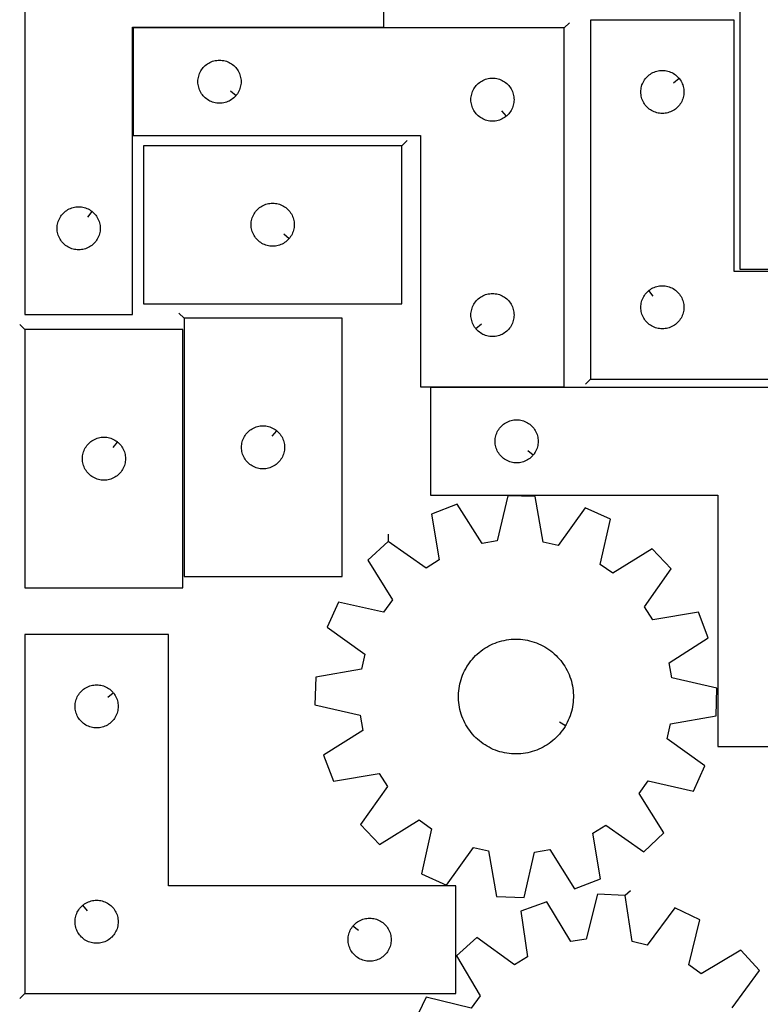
# Model space of a CAD drawing. Header units: millimetres. Extents: x 7 to 1243, y 7 to 1652.
# Tile 5 of 14: x 7 to 316, y 751 to 1162. Entities that reach past the tile are written whole.
import ezdxf

# ---------------------------------------------------------------- set-up
doc = ezdxf.new("R2010")
doc.units = ezdxf.units.MM
doc.layers.add('CUT', color=7, linetype='CONTINUOUS', true_color=0x000000)
doc.layers.add('LEADIN', color=1, linetype='CONTINUOUS', true_color=0xff0000)

msp = doc.modelspace()

# ---------------------------------------------------------------- linework, layer by layer
at = {"layer": 'CUT'}
for points in [[(307.54682, 1237.87879), (307.54682, 1057.87879), (352.54682, 1057.87879), (352.54682, 1177.87879), (457.54682, 1177.87879), (457.54682, 1237.87879)], [(8.895942, 1218.932501), (8.895942, 1038.932501), (53.895942, 1038.932501), (53.895942, 1158.932501), (158.895942, 1158.932501), (158.895942, 1218.932501)], [(245.164296, 1011.916338), (425.164296, 1011.916338), (425.164296, 1056.916338), (305.164296, 1056.916338), (305.164296, 1161.916338), (245.164296, 1161.916338)], [(234.210329, 1158.675589), (54.210329, 1158.675589), (54.210329, 1113.675589), (174.210329, 1113.675589), (174.210329, 1008.675589), (234.210329, 1008.675589)], [(97.163698, 1130.469106), (96.976887, 1130.241477), (96.57429, 1129.811628), (96.144442, 1129.409031), (95.689182, 1129.035409), (95.210461, 1128.692362), (94.710329, 1128.38136), (94.190927, 1128.103734), (93.65448, 1127.860673), (93.103284, 1127.653218), (92.539701, 1127.482256), (91.966142, 1127.348521), (91.385065, 1127.252585), (90.798957, 1127.194859), (90.210329, 1127.175589), (89.621701, 1127.194859), (89.035593, 1127.252585), (88.454516, 1127.348521), (87.880958, 1127.482256), (87.317374, 1127.653218), (86.766178, 1127.860673), (86.229731, 1128.103734), (85.710329, 1128.38136), (85.210197, 1128.692362), (84.731476, 1129.035409), (84.276217, 1129.409031), (83.846368, 1129.811628), (83.443771, 1130.241477), (83.070149, 1130.696736), (82.727103, 1131.175457), (82.416101, 1131.675589), (82.138475, 1132.194991), (81.895413, 1132.731438), (81.687958, 1133.282634), (81.516997, 1133.846217), (81.383262, 1134.419776), (81.287325, 1135.000853), (81.229599, 1135.586961), (81.210329, 1136.175589), (81.229599, 1136.764217), (81.287325, 1137.350325), (81.383262, 1137.931402), (81.516997, 1138.50496), (81.687958, 1139.068544), (81.895413, 1139.61974), (82.138475, 1140.156187), (82.416101, 1140.675589), (82.727103, 1141.175721), (83.070149, 1141.654442), (83.443771, 1142.109701), (83.846368, 1142.53955), (84.276217, 1142.942147), (84.731476, 1143.315769), (85.210197, 1143.658815), (85.710329, 1143.969817), (86.229731, 1144.247444), (86.766178, 1144.490505), (87.317374, 1144.69796), (87.880958, 1144.868921), (88.454516, 1145.002656), (89.035593, 1145.098593), (89.621701, 1145.156319), (90.210329, 1145.175589), (90.798957, 1145.156319), (91.385065, 1145.098593), (91.966142, 1145.002656), (92.539701, 1144.868921), (93.103284, 1144.69796), (93.65448, 1144.490505), (94.190927, 1144.247444), (94.710329, 1143.969817), (95.210461, 1143.658815), (95.689182, 1143.315769), (96.144442, 1142.942147), (96.57429, 1142.53955), (96.976887, 1142.109701), (97.350509, 1141.654442), (97.693556, 1141.175721), (98.004558, 1140.675589), (98.282184, 1140.156187), (98.525245, 1139.61974), (98.7327, 1139.068544), (98.903662, 1138.50496), (99.037397, 1137.931402), (99.133333, 1137.350325), (99.191059, 1136.764217), (99.210329, 1136.175589), (99.191059, 1135.586961), (99.133333, 1135.000853), (99.037397, 1134.419776), (98.903662, 1133.846217), (98.7327, 1133.282634), (98.525245, 1132.731438), (98.282184, 1132.194991), (98.004558, 1131.675589), (97.693556, 1131.175457), (97.350509, 1130.696736)], [(282.117666, 1137.622821), (282.304477, 1137.395191), (282.647523, 1136.916471), (282.958525, 1136.416338), (283.236151, 1135.896937), (283.479212, 1135.360489), (283.686668, 1134.809294), (283.857629, 1134.24571), (283.991364, 1133.672151), (284.0873, 1133.091074), (284.145027, 1132.504967), (284.164296, 1131.916338), (284.145027, 1131.32771), (284.0873, 1130.741603), (283.991364, 1130.160526), (283.857629, 1129.586967), (283.686668, 1129.023383), (283.479212, 1128.472188), (283.236151, 1127.93574), (282.958525, 1127.416338), (282.647523, 1126.916206), (282.304477, 1126.437486), (281.930855, 1125.982226), (281.528258, 1125.552377), (281.098409, 1125.14978), (280.643149, 1124.776158), (280.164429, 1124.433112), (279.664296, 1124.12211), (279.144895, 1123.844484), (278.608447, 1123.601423), (278.057252, 1123.393967), (277.493668, 1123.223006), (276.920109, 1123.089271), (276.339032, 1122.993335), (275.752925, 1122.935608), (275.164296, 1122.916338), (274.575668, 1122.935608), (273.989561, 1122.993335), (273.408484, 1123.089271), (272.834925, 1123.223006), (272.271341, 1123.393967), (271.720146, 1123.601423), (271.183698, 1123.844484), (270.664296, 1124.12211), (270.164164, 1124.433112), (269.685444, 1124.776158), (269.230184, 1125.14978), (268.800335, 1125.552377), (268.397738, 1125.982226), (268.024116, 1126.437486), (267.68107, 1126.916206), (267.370068, 1127.416338), (267.092442, 1127.93574), (266.849381, 1128.472188), (266.641925, 1129.023383), (266.470964, 1129.586967), (266.337229, 1130.160526), (266.241293, 1130.741603), (266.183566, 1131.32771), (266.164296, 1131.916338), (266.183566, 1132.504967), (266.241293, 1133.091074), (266.337229, 1133.672151), (266.470964, 1134.24571), (266.641925, 1134.809294), (266.849381, 1135.360489), (267.092442, 1135.896937), (267.370068, 1136.416338), (267.68107, 1136.916471), (268.024116, 1137.395191), (268.397738, 1137.850451), (268.800335, 1138.2803), (269.230184, 1138.682897), (269.685444, 1139.056519), (270.164164, 1139.399565), (270.664296, 1139.710567), (271.183698, 1139.988193), (271.720146, 1140.231254), (272.271341, 1140.43871), (272.834925, 1140.609671), (273.408484, 1140.743406), (273.989561, 1140.839342), (274.575668, 1140.897069), (275.164296, 1140.916338), (275.752925, 1140.897069), (276.339032, 1140.839342), (276.920109, 1140.743406), (277.493668, 1140.609671), (278.057252, 1140.43871), (278.608447, 1140.231254), (279.144895, 1139.988193), (279.664296, 1139.710567), (280.164429, 1139.399565), (280.643149, 1139.056519), (281.098409, 1138.682897), (281.528258, 1138.2803), (281.930855, 1137.850451)], [(209.916812, 1121.72222), (209.689182, 1121.535409), (209.210461, 1121.192362), (208.710329, 1120.88136), (208.190927, 1120.603734), (207.65448, 1120.360673), (207.103284, 1120.153218), (206.539701, 1119.982256), (205.966142, 1119.848521), (205.385065, 1119.752585), (204.798957, 1119.694859), (204.210329, 1119.675589), (203.621701, 1119.694859), (203.035593, 1119.752585), (202.454516, 1119.848521), (201.880958, 1119.982256), (201.317374, 1120.153218), (200.766178, 1120.360673), (200.229731, 1120.603734), (199.710329, 1120.88136), (199.210197, 1121.192362), (198.731476, 1121.535409), (198.276217, 1121.909031), (197.846368, 1122.311628), (197.443771, 1122.741477), (197.070149, 1123.196736), (196.727103, 1123.675457), (196.416101, 1124.175589), (196.138475, 1124.694991), (195.895413, 1125.231438), (195.687958, 1125.782634), (195.516997, 1126.346217), (195.383262, 1126.919776), (195.287325, 1127.500853), (195.229599, 1128.086961), (195.210329, 1128.675589), (195.229599, 1129.264217), (195.287325, 1129.850325), (195.383262, 1130.431402), (195.516997, 1131.00496), (195.687958, 1131.568544), (195.895413, 1132.11974), (196.138475, 1132.656187), (196.416101, 1133.175589), (196.727103, 1133.675721), (197.070149, 1134.154442), (197.443771, 1134.609701), (197.846368, 1135.03955), (198.276217, 1135.442147), (198.731476, 1135.815769), (199.210197, 1136.158815), (199.710329, 1136.469817), (200.229731, 1136.747444), (200.766178, 1136.990505), (201.317374, 1137.19796), (201.880958, 1137.368921), (202.454516, 1137.502656), (203.035593, 1137.598593), (203.621701, 1137.656319), (204.210329, 1137.675589), (204.798957, 1137.656319), (205.385065, 1137.598593), (205.966142, 1137.502656), (206.539701, 1137.368921), (207.103284, 1137.19796), (207.65448, 1136.990505), (208.190927, 1136.747444), (208.710329, 1136.469817), (209.210461, 1136.158815), (209.689182, 1135.815769), (210.144442, 1135.442147), (210.57429, 1135.03955), (210.976887, 1134.609701), (211.350509, 1134.154442), (211.693556, 1133.675721), (212.004558, 1133.175589), (212.282184, 1132.656187), (212.525245, 1132.11974), (212.7327, 1131.568544), (212.903662, 1131.00496), (213.037397, 1130.431402), (213.133333, 1129.850325), (213.191059, 1129.264217), (213.210329, 1128.675589), (213.191059, 1128.086961), (213.133333, 1127.500853), (213.037397, 1126.919776), (212.903662, 1126.346217), (212.7327, 1125.782634), (212.525245, 1125.231438), (212.282184, 1124.694991), (212.004558, 1124.175589), (211.693556, 1123.675457), (211.350509, 1123.196736), (210.976887, 1122.741477), (210.57429, 1122.311628), (210.144442, 1121.909031)], [(166.413306, 1109.433756), (58.413306, 1109.433756), (58.413306, 1043.433756), (166.413306, 1043.433756)], [(37.102424, 1081.88587), (37.330054, 1081.699059), (37.759903, 1081.296462), (38.1625, 1080.866613), (38.536122, 1080.411354), (38.879168, 1079.932633), (39.19017, 1079.432501), (39.467796, 1078.913099), (39.710857, 1078.376652), (39.918313, 1077.825456), (40.089274, 1077.261872), (40.223009, 1076.688314), (40.318945, 1076.107237), (40.376672, 1075.521129), (40.395942, 1074.932501), (40.376672, 1074.343873), (40.318945, 1073.757765), (40.223009, 1073.176688), (40.089274, 1072.60313), (39.918313, 1072.039546), (39.710857, 1071.48835), (39.467796, 1070.951903), (39.19017, 1070.432501), (38.879168, 1069.932369), (38.536122, 1069.453648), (38.1625, 1068.998389), (37.759903, 1068.56854), (37.330054, 1068.165943), (36.874794, 1067.792321), (36.396074, 1067.449275), (35.895942, 1067.138272), (35.37654, 1066.860646), (34.840092, 1066.617585), (34.288897, 1066.41013), (33.725313, 1066.239169), (33.151754, 1066.105434), (32.570677, 1066.009497), (31.98457, 1065.951771), (31.395942, 1065.932501), (30.807313, 1065.951771), (30.221206, 1066.009497), (29.640129, 1066.105434), (29.06657, 1066.239169), (28.502986, 1066.41013), (27.951791, 1066.617585), (27.415343, 1066.860646), (26.895942, 1067.138272), (26.395809, 1067.449275), (25.917089, 1067.792321), (25.461829, 1068.165943), (25.031981, 1068.56854), (24.629383, 1068.998389), (24.255762, 1069.453648), (23.912715, 1069.932369), (23.601713, 1070.432501), (23.324087, 1070.951903), (23.081026, 1071.48835), (22.87357, 1072.039546), (22.702609, 1072.60313), (22.568874, 1073.176688), (22.472938, 1073.757765), (22.415211, 1074.343873), (22.395942, 1074.932501), (22.415211, 1075.521129), (22.472938, 1076.107237), (22.568874, 1076.688314), (22.702609, 1077.261872), (22.87357, 1077.825456), (23.081026, 1078.376652), (23.324087, 1078.913099), (23.601713, 1079.432501), (23.912715, 1079.932633), (24.255762, 1080.411354), (24.629383, 1080.866613), (25.031981, 1081.296462), (25.461829, 1081.699059), (25.917089, 1082.072681), (26.395809, 1082.415728), (26.895942, 1082.72673), (27.415343, 1083.004356), (27.951791, 1083.247417), (28.502986, 1083.454872), (29.06657, 1083.625834), (29.640129, 1083.759569), (30.221206, 1083.855505), (30.807313, 1083.913231), (31.395942, 1083.932501), (31.98457, 1083.913231), (32.570677, 1083.855505), (33.151754, 1083.759569), (33.725313, 1083.625834), (34.288897, 1083.454872), (34.840092, 1083.247417), (35.37654, 1083.004356), (35.895942, 1082.72673), (36.396074, 1082.415728), (36.874794, 1082.072681)], [(119.366676, 1070.727273), (119.179865, 1070.499643), (118.777267, 1070.069795), (118.347419, 1069.667197), (117.892159, 1069.293576), (117.413438, 1068.950529), (116.913306, 1068.639527), (116.393905, 1068.361901), (115.857457, 1068.11884), (115.306262, 1067.911385), (114.742678, 1067.740423), (114.169119, 1067.606688), (113.588042, 1067.510752), (113.001935, 1067.453025), (112.413306, 1067.433756), (111.824678, 1067.453025), (111.238571, 1067.510752), (110.657493, 1067.606688), (110.083935, 1067.740423), (109.520351, 1067.911385), (108.969155, 1068.11884), (108.432708, 1068.361901), (107.913306, 1068.639527), (107.413174, 1068.950529), (106.934454, 1069.293576), (106.479194, 1069.667197), (106.049345, 1070.069795), (105.646748, 1070.499643), (105.273126, 1070.954903), (104.93008, 1071.433624), (104.619078, 1071.933756), (104.341452, 1072.453157), (104.098391, 1072.989605), (103.890935, 1073.540801), (103.719974, 1074.104384), (103.586239, 1074.677943), (103.490303, 1075.25902), (103.432576, 1075.845128), (103.413306, 1076.433756), (103.432576, 1077.022384), (103.490303, 1077.608491), (103.586239, 1078.189569), (103.719974, 1078.763127), (103.890935, 1079.326711), (104.098391, 1079.877907), (104.341452, 1080.414354), (104.619078, 1080.933756), (104.93008, 1081.433888), (105.273126, 1081.912609), (105.646748, 1082.367868), (106.049345, 1082.797717), (106.479194, 1083.200314), (106.934454, 1083.573936), (107.413174, 1083.916982), (107.913306, 1084.227984), (108.432708, 1084.50561), (108.969155, 1084.748671), (109.520351, 1084.956127), (110.083935, 1085.127088), (110.657493, 1085.260823), (111.238571, 1085.356759), (111.824678, 1085.414486), (112.413306, 1085.433756), (113.001935, 1085.414486), (113.588042, 1085.356759), (114.169119, 1085.260823), (114.742678, 1085.127088), (115.306262, 1084.956127), (115.857457, 1084.748671), (116.393905, 1084.50561), (116.913306, 1084.227984), (117.413438, 1083.916982), (117.892159, 1083.573936), (118.347419, 1083.200314), (118.777267, 1082.797717), (119.179865, 1082.367868), (119.553486, 1081.912609), (119.896533, 1081.433888), (120.207535, 1080.933756), (120.485161, 1080.414354), (120.728222, 1079.877907), (120.935678, 1079.326711), (121.106639, 1078.763127), (121.240374, 1078.189569), (121.33631, 1077.608491), (121.394037, 1077.022384), (121.413306, 1076.433756), (121.394037, 1075.845128), (121.33631, 1075.25902), (121.240374, 1074.677943), (121.106639, 1074.104384), (120.935678, 1073.540801), (120.728222, 1072.989605), (120.485161, 1072.453157), (120.207535, 1071.933756), (119.896533, 1071.433624), (119.553486, 1070.954903)], [(269.457814, 1048.869708), (269.685444, 1049.056519), (270.164164, 1049.399565), (270.664296, 1049.710567), (271.183698, 1049.988193), (271.720146, 1050.231254), (272.271341, 1050.43871), (272.834925, 1050.609671), (273.408484, 1050.743406), (273.989561, 1050.839342), (274.575668, 1050.897069), (275.164296, 1050.916338), (275.752925, 1050.897069), (276.339032, 1050.839342), (276.920109, 1050.743406), (277.493668, 1050.609671), (278.057252, 1050.43871), (278.608447, 1050.231254), (279.144895, 1049.988193), (279.664296, 1049.710567), (280.164429, 1049.399565), (280.643149, 1049.056519), (281.098409, 1048.682897), (281.528258, 1048.2803), (281.930855, 1047.850451), (282.304477, 1047.395191), (282.647523, 1046.916471), (282.958525, 1046.416338), (283.236151, 1045.896937), (283.479212, 1045.360489), (283.686668, 1044.809294), (283.857629, 1044.24571), (283.991364, 1043.672151), (284.0873, 1043.091074), (284.145027, 1042.504967), (284.164296, 1041.916338), (284.145027, 1041.32771), (284.0873, 1040.741603), (283.991364, 1040.160526), (283.857629, 1039.586967), (283.686668, 1039.023383), (283.479212, 1038.472188), (283.236151, 1037.93574), (282.958525, 1037.416338), (282.647523, 1036.916206), (282.304477, 1036.437486), (281.930855, 1035.982226), (281.528258, 1035.552377), (281.098409, 1035.14978), (280.643149, 1034.776158), (280.164429, 1034.433112), (279.664296, 1034.12211), (279.144895, 1033.844484), (278.608447, 1033.601423), (278.057252, 1033.393967), (277.493668, 1033.223006), (276.920109, 1033.089271), (276.339032, 1032.993335), (275.752925, 1032.935608), (275.164296, 1032.916338), (274.575668, 1032.935608), (273.989561, 1032.993335), (273.408484, 1033.089271), (272.834925, 1033.223006), (272.271341, 1033.393967), (271.720146, 1033.601423), (271.183698, 1033.844484), (270.664296, 1034.12211), (270.164164, 1034.433112), (269.685444, 1034.776158), (269.230184, 1035.14978), (268.800335, 1035.552377), (268.397738, 1035.982226), (268.024116, 1036.437486), (267.68107, 1036.916206), (267.370068, 1037.416338), (267.092442, 1037.93574), (266.849381, 1038.472188), (266.641925, 1039.023383), (266.470964, 1039.586967), (266.337229, 1040.160526), (266.241293, 1040.741603), (266.183566, 1041.32771), (266.164296, 1041.916338), (266.183566, 1042.504967), (266.241293, 1043.091074), (266.337229, 1043.672151), (266.470964, 1044.24571), (266.641925, 1044.809294), (266.849381, 1045.360489), (267.092442, 1045.896937), (267.370068, 1046.416338), (267.68107, 1046.916471), (268.024116, 1047.395191), (268.397738, 1047.850451), (268.800335, 1048.2803), (269.230184, 1048.682897)], [(197.25696, 1032.969106), (197.070149, 1033.196736), (196.727103, 1033.675457), (196.416101, 1034.175589), (196.138475, 1034.694991), (195.895413, 1035.231438), (195.687958, 1035.782634), (195.516997, 1036.346217), (195.383262, 1036.919776), (195.287325, 1037.500853), (195.229599, 1038.086961), (195.210329, 1038.675589), (195.229599, 1039.264217), (195.287325, 1039.850325), (195.383262, 1040.431402), (195.516997, 1041.00496), (195.687958, 1041.568544), (195.895413, 1042.11974), (196.138475, 1042.656187), (196.416101, 1043.175589), (196.727103, 1043.675721), (197.070149, 1044.154442), (197.443771, 1044.609701), (197.846368, 1045.03955), (198.276217, 1045.442147), (198.731476, 1045.815769), (199.210197, 1046.158815), (199.710329, 1046.469817), (200.229731, 1046.747444), (200.766178, 1046.990505), (201.317374, 1047.19796), (201.880958, 1047.368921), (202.454516, 1047.502656), (203.035593, 1047.598593), (203.621701, 1047.656319), (204.210329, 1047.675589), (204.798957, 1047.656319), (205.385065, 1047.598593), (205.966142, 1047.502656), (206.539701, 1047.368921), (207.103284, 1047.19796), (207.65448, 1046.990505), (208.190927, 1046.747444), (208.710329, 1046.469817), (209.210461, 1046.158815), (209.689182, 1045.815769), (210.144442, 1045.442147), (210.57429, 1045.03955), (210.976887, 1044.609701), (211.350509, 1044.154442), (211.693556, 1043.675721), (212.004558, 1043.175589), (212.282184, 1042.656187), (212.525245, 1042.11974), (212.7327, 1041.568544), (212.903662, 1041.00496), (213.037397, 1040.431402), (213.133333, 1039.850325), (213.191059, 1039.264217), (213.210329, 1038.675589), (213.191059, 1038.086961), (213.133333, 1037.500853), (213.037397, 1036.919776), (212.903662, 1036.346217), (212.7327, 1035.782634), (212.525245, 1035.231438), (212.282184, 1034.694991), (212.004558, 1034.175589), (211.693556, 1033.675457), (211.350509, 1033.196736), (210.976887, 1032.741477), (210.57429, 1032.311628), (210.144442, 1031.909031), (209.689182, 1031.535409), (209.210461, 1031.192362), (208.710329, 1030.88136), (208.190927, 1030.603734), (207.65448, 1030.360673), (207.103284, 1030.153218), (206.539701, 1029.982256), (205.966142, 1029.848521), (205.385065, 1029.752585), (204.798957, 1029.694859), (204.210329, 1029.675589), (203.621701, 1029.694859), (203.035593, 1029.752585), (202.454516, 1029.848521), (201.880958, 1029.982256), (201.317374, 1030.153218), (200.766178, 1030.360673), (200.229731, 1030.603734), (199.710329, 1030.88136), (199.210197, 1031.192362), (198.731476, 1031.535409), (198.276217, 1031.909031), (197.846368, 1032.311628), (197.443771, 1032.741477)], [(75.397663, 1037.41087), (75.397663, 929.41087), (141.397663, 929.41087), (141.397663, 1037.41087)], [(8.950275, 1032.671124), (8.950275, 924.671124), (74.950275, 924.671124), (74.950275, 1032.671124)], [(358.275698, 1008.417532), (178.275698, 1008.417532), (178.275698, 963.417532), (298.275698, 963.417532), (298.275698, 858.417532), (358.275698, 858.417532)], [(114.104145, 990.364239), (114.331775, 990.177428), (114.761624, 989.774831), (115.164221, 989.344982), (115.537843, 988.889723), (115.880889, 988.411002), (116.191891, 987.91087), (116.469518, 987.391468), (116.712579, 986.855021), (116.920034, 986.303825), (117.090995, 985.740241), (117.22473, 985.166683), (117.320667, 984.585606), (117.378393, 983.999498), (117.397663, 983.41087), (117.378393, 982.822242), (117.320667, 982.236134), (117.22473, 981.655057), (117.090995, 981.081498), (116.920034, 980.517915), (116.712579, 979.966719), (116.469518, 979.430272), (116.191891, 978.91087), (115.880889, 978.410738), (115.537843, 977.932017), (115.164221, 977.476758), (114.761624, 977.046909), (114.331775, 976.644312), (113.876516, 976.27069), (113.397795, 975.927643), (112.897663, 975.616641), (112.378261, 975.339015), (111.841814, 975.095954), (111.290618, 974.888499), (110.727034, 974.717537), (110.153476, 974.583802), (109.572399, 974.487866), (108.986291, 974.43014), (108.397663, 974.41087), (107.809035, 974.43014), (107.222927, 974.487866), (106.64185, 974.583802), (106.068291, 974.717537), (105.504708, 974.888499), (104.953512, 975.095954), (104.417065, 975.339015), (103.897663, 975.616641), (103.397531, 975.927643), (102.91881, 976.27069), (102.463551, 976.644312), (102.033702, 977.046909), (101.631105, 977.476758), (101.257483, 977.932017), (100.914436, 978.410738), (100.603434, 978.91087), (100.325808, 979.430272), (100.082747, 979.966719), (99.875292, 980.517915), (99.70433, 981.081498), (99.570595, 981.655057), (99.474659, 982.236134), (99.416933, 982.822242), (99.397663, 983.41087), (99.416933, 983.999498), (99.474659, 984.585606), (99.570595, 985.166683), (99.70433, 985.740241), (99.875292, 986.303825), (100.082747, 986.855021), (100.325808, 987.391468), (100.603434, 987.91087), (100.914436, 988.411002), (101.257483, 988.889723), (101.631105, 989.344982), (102.033702, 989.774831), (102.463551, 990.177428), (102.91881, 990.55105), (103.397531, 990.894096), (103.897663, 991.205099), (104.417065, 991.482725), (104.953512, 991.725786), (105.504708, 991.933241), (106.068291, 992.104202), (106.64185, 992.237937), (107.222927, 992.333874), (107.809035, 992.3916), (108.397663, 992.41087), (108.986291, 992.3916), (109.572399, 992.333874), (110.153476, 992.237937), (110.727034, 992.104202), (111.290618, 991.933241), (111.841814, 991.725786), (112.378261, 991.482725), (112.897663, 991.205099), (113.397795, 990.894096), (113.876516, 990.55105)], [(221.229067, 980.21105), (221.042256, 979.98342), (220.639659, 979.553571), (220.20981, 979.150974), (219.754551, 978.777352), (219.27583, 978.434306), (218.775698, 978.123304), (218.256296, 977.845678), (217.719849, 977.602616), (217.168653, 977.395161), (216.605069, 977.2242), (216.031511, 977.090465), (215.450434, 976.994528), (214.864326, 976.936802), (214.275698, 976.917532), (213.68707, 976.936802), (213.100962, 976.994528), (212.519885, 977.090465), (211.946326, 977.2242), (211.382743, 977.395161), (210.831547, 977.602616), (210.2951, 977.845678), (209.775698, 978.123304), (209.275566, 978.434306), (208.796845, 978.777352), (208.341585, 979.150974), (207.911737, 979.553571), (207.50914, 979.98342), (207.135518, 980.438679), (206.792471, 980.9174), (206.481469, 981.417532), (206.203843, 981.936934), (205.960782, 982.473381), (205.753327, 983.024577), (205.582365, 983.588161), (205.44863, 984.161719), (205.352694, 984.742796), (205.294968, 985.328904), (205.275698, 985.917532), (205.294968, 986.50616), (205.352694, 987.092268), (205.44863, 987.673345), (205.582365, 988.246904), (205.753327, 988.810487), (205.960782, 989.361683), (206.203843, 989.89813), (206.481469, 990.417532), (206.792471, 990.917664), (207.135518, 991.396385), (207.50914, 991.851645), (207.911737, 992.281493), (208.341585, 992.68409), (208.796845, 993.057712), (209.275566, 993.400759), (209.775698, 993.711761), (210.2951, 993.989387), (210.831547, 994.232448), (211.382743, 994.439903), (211.946326, 994.610865), (212.519885, 994.7446), (213.100962, 994.840536), (213.68707, 994.898263), (214.275698, 994.917532), (214.864326, 994.898263), (215.450434, 994.840536), (216.031511, 994.7446), (216.605069, 994.610865), (217.168653, 994.439903), (217.719849, 994.232448), (218.256296, 993.989387), (218.775698, 993.711761), (219.27583, 993.400759), (219.754551, 993.057712), (220.20981, 992.68409), (220.639659, 992.281493), (221.042256, 991.851645), (221.415878, 991.396385), (221.758924, 990.917664), (222.069926, 990.417532), (222.347553, 989.89813), (222.590614, 989.361683), (222.798069, 988.810487), (222.96903, 988.246904), (223.102765, 987.673345), (223.198702, 987.092268), (223.256428, 986.50616), (223.275698, 985.917532), (223.256428, 985.328904), (223.198702, 984.742796), (223.102765, 984.161719), (222.96903, 983.588161), (222.798069, 983.024577), (222.590614, 982.473381), (222.347553, 981.936934), (222.069926, 981.417532), (221.758924, 980.9174), (221.415878, 980.438679)], [(47.656758, 985.624493), (47.884387, 985.437682), (48.314236, 985.035085), (48.716833, 984.605236), (49.090455, 984.149977), (49.433502, 983.671256), (49.744504, 983.171124), (50.02213, 982.651722), (50.265191, 982.115275), (50.472646, 981.564079), (50.643608, 981.000495), (50.777343, 980.426937), (50.873279, 979.84586), (50.931005, 979.259752), (50.950275, 978.671124), (50.931005, 978.082496), (50.873279, 977.496388), (50.777343, 976.915311), (50.643608, 976.341752), (50.472646, 975.778169), (50.265191, 975.226973), (50.02213, 974.690526), (49.744504, 974.171124), (49.433502, 973.670992), (49.090455, 973.192271), (48.716833, 972.737011), (48.314236, 972.307163), (47.884387, 971.904566), (47.429128, 971.530944), (46.950407, 971.187897), (46.450275, 970.876895), (45.930873, 970.599269), (45.394426, 970.356208), (44.84323, 970.148753), (44.279647, 969.977791), (43.706088, 969.844056), (43.125011, 969.74812), (42.538903, 969.690393), (41.950275, 969.671124), (41.361647, 969.690393), (40.775539, 969.74812), (40.194462, 969.844056), (39.620904, 969.977791), (39.05732, 970.148753), (38.506124, 970.356208), (37.969677, 970.599269), (37.450275, 970.876895), (36.950143, 971.187897), (36.471422, 971.530944), (36.016163, 971.904566), (35.586314, 972.307163), (35.183717, 972.737011), (34.810095, 973.192271), (34.467049, 973.670992), (34.156047, 974.171124), (33.87842, 974.690526), (33.635359, 975.226973), (33.427904, 975.778169), (33.256943, 976.341752), (33.123208, 976.915311), (33.027271, 977.496388), (32.969545, 978.082496), (32.950275, 978.671124), (32.969545, 979.259752), (33.027271, 979.84586), (33.123208, 980.426937), (33.256943, 981.000495), (33.427904, 981.564079), (33.635359, 982.115275), (33.87842, 982.651722), (34.156047, 983.171124), (34.467049, 983.671256), (34.810095, 984.149977), (35.183717, 984.605236), (35.586314, 985.035085), (36.016163, 985.437682), (36.471422, 985.811304), (36.950143, 986.15435), (37.450275, 986.465352), (37.969677, 986.742978), (38.506124, 986.98604), (39.05732, 987.193495), (39.620904, 987.364456), (40.194462, 987.498191), (40.775539, 987.594128), (41.361647, 987.651854), (41.950275, 987.671124), (42.538903, 987.651854), (43.125011, 987.594128), (43.706088, 987.498191), (44.279647, 987.364456), (44.84323, 987.193495), (45.394426, 986.98604), (45.930873, 986.742978), (46.450275, 986.465352), (46.950407, 986.15435), (47.429128, 985.811304)], [(160.599579, 944.11672), (152.218865, 936.188977), (162.475694, 919.750003), (158.756416, 914.505039), (139.849932, 918.746182), (135.140978, 908.214742), (150.907976, 896.952229), (149.478972, 890.683208), (130.388643, 887.366315), (130.068345, 875.834495), (148.945128, 871.463059), (150.023951, 865.124381), (133.656107, 854.75442), (137.773226, 843.977834), (156.885977, 847.162986), (160.308386, 841.719659), (149.154882, 825.875362), (157.082625, 817.494648), (173.521599, 827.751477), (178.766564, 824.032199), (174.525421, 805.125715), (185.05686, 800.416761), (196.319373, 816.183759), (202.588395, 814.754755), (205.905287, 795.664426), (217.437108, 795.344128), (221.808544, 814.220911), (228.147221, 815.299734), (238.517183, 798.93189), (249.293768, 803.049009), (246.108617, 822.16176), (251.551943, 825.584169), (267.396241, 814.430665), (275.776955, 822.358408), (265.520125, 838.797382), (269.239404, 844.042347), (288.145887, 839.801203), (292.854841, 850.332643), (277.087844, 861.595156), (278.516848, 867.864178), (297.607176, 871.18107), (297.927475, 882.712891), (279.050691, 887.084327), (277.971868, 893.423004), (294.339712, 903.792966), (290.222593, 914.569551), (271.109843, 911.3844), (267.687434, 916.827726), (278.840937, 932.672024), (270.913194, 941.052738), (254.47422, 930.795908), (249.229256, 934.515187), (253.470399, 953.42167), (242.938959, 958.130624), (231.676446, 942.363627), (225.407425, 943.792631), (222.090532, 962.882959), (210.558712, 963.203258), (206.187276, 944.326474), (199.848598, 943.247651), (189.478637, 959.615495), (178.702051, 955.498376), (181.887203, 936.385626), (176.443876, 932.963217)], [(8.895131, 755.160967), (188.895131, 755.160967), (188.895131, 800.160967), (68.895131, 800.160967), (68.895131, 905.160967), (8.895131, 905.160967)], [(234.738121, 867.207045), (234.491927, 866.783887), (233.965431, 865.958359), (233.4057, 865.154993), (232.813667, 864.375127), (232.190317, 863.620057), (231.536688, 862.891041), (230.853867, 862.189293), (230.142991, 861.51598), (229.405243, 860.872223), (228.641851, 860.259093), (227.854086, 859.677612), (227.043258, 859.128746), (226.210718, 858.613409), (225.35785, 858.132459), (224.486076, 857.686697), (223.596844, 857.276865), (222.691637, 856.903643), (221.771959, 856.567655), (220.839342, 856.269458), (219.895339, 856.00955), (218.941519, 855.788363), (217.979472, 855.606264), (217.010797, 855.463558), (216.037108, 855.360482), (215.060025, 855.297206), (214.081174, 855.273837), (213.102185, 855.290414), (212.124686, 855.346908), (211.150306, 855.443226), (210.180664, 855.579207), (209.217376, 855.754626), (208.262045, 855.96919), (207.316261, 856.222542), (206.381598, 856.51426), (205.459611, 856.843859), (204.551835, 857.21079), (203.659782, 857.614443), (202.784935, 858.054145), (201.928751, 858.529166), (201.092655, 859.038713), (200.278039, 859.58194), (199.486257, 860.157942), (198.71863, 860.765759), (197.976433, 861.404382), (197.260902, 862.072746), (196.573228, 862.76974), (195.914556, 863.494203), (195.285982, 864.244929), (194.688552, 865.020669), (194.12326, 865.820132), (193.591048, 866.641986), (193.092802, 867.484866), (192.629349, 868.347366), (192.201463, 869.228052), (191.809854, 870.125459), (191.455176, 871.038091), (191.138017, 871.964431), (190.858907, 872.902937), (190.618309, 873.852046), (190.416624, 874.810178), (190.254188, 875.77574), (190.131271, 876.747124), (190.048078, 877.722713), (190.004746, 878.700884), (190.001349, 879.680007), (190.037892, 880.658455), (190.114314, 881.634598), (190.230488, 882.606811), (190.386221, 883.573477), (190.581253, 884.532986), (190.815259, 885.483742), (191.087851, 886.424161), (191.398574, 887.352679), (191.746912, 888.267751), (192.132284, 889.167853), (192.554049, 890.051487), (193.011506, 890.917182), (193.503892, 891.763498), (194.030389, 892.589026), (194.59012, 893.392392), (195.182153, 894.172259), (195.805502, 894.927329), (196.459132, 895.656344), (197.141953, 896.358093), (197.852829, 897.031406), (198.590577, 897.675163), (199.353969, 898.288292), (200.141734, 898.869774), (200.952562, 899.41864), (201.785102, 899.933976), (202.637969, 900.414926), (203.509744, 900.860688), (204.398975, 901.270521), (205.304183, 901.643742), (206.223861, 901.979731), (207.156477, 902.277927), (208.100481, 902.537835), (209.0543, 902.759023), (210.016348, 902.941121), (210.985022, 903.083827), (211.958711, 903.186904), (212.935794, 903.250179), (213.914645, 903.273548), (214.893635, 903.256972), (215.871133, 903.200478), (216.845514, 903.10416), (217.815155, 902.968178), (218.778443, 902.79276), (219.733774, 902.578196), (220.679559, 902.324844), (221.614222, 902.033126), (222.536209, 901.703527), (223.443984, 901.336595), (224.336038, 900.932943), (225.210885, 900.49324), (226.067069, 900.01822), (226.903165, 899.508672), (227.717781, 898.965446), (228.509562, 898.389444), (229.27719, 897.781626), (230.019387, 897.143004), (230.734918, 896.474639), (231.422592, 895.777646), (232.081264, 895.053183), (232.709838, 894.302457), (233.307268, 893.526717), (233.872559, 892.727254), (234.404771, 891.905399), (234.903018, 891.06252), (235.36647, 890.20002), (235.794357, 889.319333), (236.185965, 888.421927), (236.540644, 887.509294), (236.857803, 886.582955), (237.136913, 885.644449), (237.377511, 884.69534), (237.579196, 883.737207), (237.741632, 882.771645), (237.864549, 881.800262), (237.947742, 880.824673), (237.991073, 879.846502), (237.99447, 878.867378), (237.957927, 877.888931), (237.881505, 876.912788), (237.765331, 875.940574), (237.609599, 874.973909), (237.414567, 874.0144), (237.180561, 873.063644), (236.907969, 872.123224), (236.597246, 871.194706), (236.248908, 870.279635), (235.863536, 869.379533), (235.44177, 868.495899), (234.984314, 867.630203)], [(45.848501, 880.86745), (46.035312, 880.63982), (46.378358, 880.161099), (46.68936, 879.660967), (46.966986, 879.141566), (47.210047, 878.605118), (47.417503, 878.053923), (47.588464, 877.490339), (47.722199, 876.91678), (47.818135, 876.335703), (47.875862, 875.749596), (47.895131, 875.160967), (47.875862, 874.572339), (47.818135, 873.986232), (47.722199, 873.405154), (47.588464, 872.831596), (47.417503, 872.268012), (47.210047, 871.716816), (46.966986, 871.180369), (46.68936, 870.660967), (46.378358, 870.160835), (46.035312, 869.682115), (45.66169, 869.226855), (45.259092, 868.797006), (44.829244, 868.394409), (44.373984, 868.020787), (43.895264, 867.677741), (43.395131, 867.366739), (42.87573, 867.089113), (42.339282, 866.846052), (41.788087, 866.638596), (41.224503, 866.467635), (40.650944, 866.3339), (40.069867, 866.237964), (39.48376, 866.180237), (38.895131, 866.160967), (38.306503, 866.180237), (37.720396, 866.237964), (37.139319, 866.3339), (36.56576, 866.467635), (36.002176, 866.638596), (35.450981, 866.846052), (34.914533, 867.089113), (34.395131, 867.366739), (33.894999, 867.677741), (33.416279, 868.020787), (32.961019, 868.394409), (32.53117, 868.797006), (32.128573, 869.226855), (31.754951, 869.682115), (31.411905, 870.160835), (31.100903, 870.660967), (30.823277, 871.180369), (30.580216, 871.716816), (30.37276, 872.268012), (30.201799, 872.831596), (30.068064, 873.405154), (29.972128, 873.986232), (29.914401, 874.572339), (29.895131, 875.160967), (29.914401, 875.749596), (29.972128, 876.335703), (30.068064, 876.91678), (30.201799, 877.490339), (30.37276, 878.053923), (30.580216, 878.605118), (30.823277, 879.141566), (31.100903, 879.660967), (31.411905, 880.161099), (31.754951, 880.63982), (32.128573, 881.09508), (32.53117, 881.524928), (32.961019, 881.927526), (33.416279, 882.301147), (33.894999, 882.644194), (34.395131, 882.955196), (34.914533, 883.232822), (35.450981, 883.475883), (36.002176, 883.683339), (36.56576, 883.8543), (37.139319, 883.988035), (37.720396, 884.083971), (38.306503, 884.141698), (38.895131, 884.160967), (39.48376, 884.141698), (40.069867, 884.083971), (40.650944, 883.988035), (41.224503, 883.8543), (41.788087, 883.683339), (42.339282, 883.475883), (42.87573, 883.232822), (43.395131, 882.955196), (43.895264, 882.644194), (44.373984, 882.301147), (44.829244, 881.927526), (45.259092, 881.524928), (45.66169, 881.09508)], [(33.188649, 792.114337), (33.416279, 792.301147), (33.894999, 792.644194), (34.395131, 792.955196), (34.914533, 793.232822), (35.450981, 793.475883), (36.002176, 793.683339), (36.56576, 793.8543), (37.139319, 793.988035), (37.720396, 794.083971), (38.306503, 794.141698), (38.895131, 794.160967), (39.48376, 794.141698), (40.069867, 794.083971), (40.650944, 793.988035), (41.224503, 793.8543), (41.788087, 793.683339), (42.339282, 793.475883), (42.87573, 793.232822), (43.395131, 792.955196), (43.895264, 792.644194), (44.373984, 792.301147), (44.829244, 791.927526), (45.259092, 791.524928), (45.66169, 791.09508), (46.035312, 790.63982), (46.378358, 790.161099), (46.68936, 789.660967), (46.966986, 789.141566), (47.210047, 788.605118), (47.417503, 788.053923), (47.588464, 787.490339), (47.722199, 786.91678), (47.818135, 786.335703), (47.875862, 785.749596), (47.895131, 785.160967), (47.875862, 784.572339), (47.818135, 783.986232), (47.722199, 783.405154), (47.588464, 782.831596), (47.417503, 782.268012), (47.210047, 781.716816), (46.966986, 781.180369), (46.68936, 780.660967), (46.378358, 780.160835), (46.035312, 779.682115), (45.66169, 779.226855), (45.259092, 778.797006), (44.829244, 778.394409), (44.373984, 778.020787), (43.895264, 777.677741), (43.395131, 777.366739), (42.87573, 777.089113), (42.339282, 776.846052), (41.788087, 776.638596), (41.224503, 776.467635), (40.650944, 776.3339), (40.069867, 776.237964), (39.48376, 776.180237), (38.895131, 776.160967), (38.306503, 776.180237), (37.720396, 776.237964), (37.139319, 776.3339), (36.56576, 776.467635), (36.002176, 776.638596), (35.450981, 776.846052), (34.914533, 777.089113), (34.395131, 777.366739), (33.894999, 777.677741), (33.416279, 778.020787), (32.961019, 778.394409), (32.53117, 778.797006), (32.128573, 779.226855), (31.754951, 779.682115), (31.411905, 780.160835), (31.100903, 780.660967), (30.823277, 781.180369), (30.580216, 781.716816), (30.37276, 782.268012), (30.201799, 782.831596), (30.068064, 783.405154), (29.972128, 783.986232), (29.914401, 784.572339), (29.895131, 785.160967), (29.914401, 785.749596), (29.972128, 786.335703), (30.068064, 786.91678), (30.201799, 787.490339), (30.37276, 788.053923), (30.580216, 788.605118), (30.823277, 789.141566), (31.100903, 789.660967), (31.411905, 790.161099), (31.754951, 790.63982), (32.128573, 791.09508), (32.53117, 791.524928), (32.961019, 791.927526)], [(145.941762, 783.36745), (146.128573, 783.59508), (146.53117, 784.024928), (146.961019, 784.427526), (147.416279, 784.801147), (147.894999, 785.144194), (148.395131, 785.455196), (148.914533, 785.732822), (149.450981, 785.975883), (150.002176, 786.183339), (150.56576, 786.3543), (151.139319, 786.488035), (151.720396, 786.583971), (152.306503, 786.641698), (152.895131, 786.660967), (153.48376, 786.641698), (154.069867, 786.583971), (154.650944, 786.488035), (155.224503, 786.3543), (155.788087, 786.183339), (156.339282, 785.975883), (156.87573, 785.732822), (157.395131, 785.455196), (157.895264, 785.144194), (158.373984, 784.801147), (158.829244, 784.427526), (159.259092, 784.024928), (159.66169, 783.59508), (160.035312, 783.13982), (160.378358, 782.661099), (160.68936, 782.160967), (160.966986, 781.641566), (161.210047, 781.105118), (161.417503, 780.553923), (161.588464, 779.990339), (161.722199, 779.41678), (161.818135, 778.835703), (161.875862, 778.249596), (161.895131, 777.660967), (161.875862, 777.072339), (161.818135, 776.486232), (161.722199, 775.905154), (161.588464, 775.331596), (161.417503, 774.768012), (161.210047, 774.216816), (160.966986, 773.680369), (160.68936, 773.160967), (160.378358, 772.660835), (160.035312, 772.182115), (159.66169, 771.726855), (159.259092, 771.297006), (158.829244, 770.894409), (158.373984, 770.520787), (157.895264, 770.177741), (157.395131, 769.866739), (156.87573, 769.589113), (156.339282, 769.346052), (155.788087, 769.138596), (155.224503, 768.967635), (154.650944, 768.8339), (154.069867, 768.737964), (153.48376, 768.680237), (152.895131, 768.660967), (152.306503, 768.680237), (151.720396, 768.737964), (151.139319, 768.8339), (150.56576, 768.967635), (150.002176, 769.138596), (149.450981, 769.346052), (148.914533, 769.589113), (148.395131, 769.866739), (147.894999, 770.177741), (147.416279, 770.520787), (146.961019, 770.894409), (146.53117, 771.297006), (146.128573, 771.726855), (145.754951, 772.182115), (145.411905, 772.660835), (145.100903, 773.160967), (144.823277, 773.680369), (144.580216, 774.216816), (144.37276, 774.768012), (144.201799, 775.331596), (144.068064, 775.905154), (143.972128, 776.486232), (143.914401, 777.072339), (143.895131, 777.660967), (143.914401, 778.249596), (143.972128, 778.835703), (144.068064, 779.41678), (144.201799, 779.990339), (144.37276, 780.553923), (144.580216, 781.105118), (144.823277, 781.641566), (145.100903, 782.160967), (145.411905, 782.661099), (145.754951, 783.13982)]]:
    msp.add_lwpolyline(points, close=True, dxfattribs=at)
msp.add_lwpolyline([(304.233259, 749.135822), (315.712733, 764.745565), (307.960379, 773.288778), (291.312368, 763.374842), (286.14561, 767.202021), (290.777671, 786.016548), (280.346084, 790.94275), (268.759226, 775.41255), (262.521166, 776.97117), (259.600625, 796.126139), (248.07792, 796.685361), (243.316209, 777.903228), (236.956535, 776.956003), (226.928017, 793.535244), (216.068421, 789.642349), (218.856785, 770.467693), (213.343699, 767.15883), (197.733956, 778.638304), (189.190743, 770.88595), (199.104679, 754.237939), (195.2775, 749.071181), (176.462973, 753.703242), (171.536771, 743.271655)], dxfattribs=at)
at = {"layer": 'LEADIN'}
for p, q in [((236.33165, 1160.796909), (234.210329, 1158.675589)), ((279.798634, 1135.719641), (282.117666, 1137.622821)), ((94.844667, 1132.372286), (97.163698, 1130.469106)), ((208.013632, 1124.041251), (209.916812, 1121.72222)), ((168.534627, 1111.555076), (166.413306, 1109.433756)), ((35.199244, 1079.566839), (37.102424, 1081.88587)), ((117.047644, 1072.630453), (119.366676, 1070.727273)), ((271.360994, 1046.550676), (269.457814, 1048.869708)), ((73.276343, 1039.53219), (75.397663, 1037.41087)), ((6.828955, 1034.792444), (8.950275, 1032.671124)), ((199.575991, 1034.872286), (197.25696, 1032.969106)), ((243.042976, 1009.795018), (245.164296, 1011.916338)), ((112.200966, 988.045208), (114.104145, 990.364239)), ((45.753578, 983.305462), (47.656758, 985.624493)), ((218.910036, 982.114229), (221.229067, 980.21105)), ((160.682872, 947.115564), (160.599579, 944.11672)), ((43.529469, 878.96427), (45.848501, 880.86745)), ((232.145055, 868.71569), (234.738121, 867.207045)), ((261.822283, 798.142134), (259.600625, 796.126139)), ((35.091829, 789.795305), (33.188649, 792.114337)), ((148.260794, 781.46427), (145.941762, 783.36745)), ((6.773811, 753.039647), (8.895131, 755.160967))]:
    msp.add_line(p, q, dxfattribs=at)

doc.saveas('drawing.dxf')
